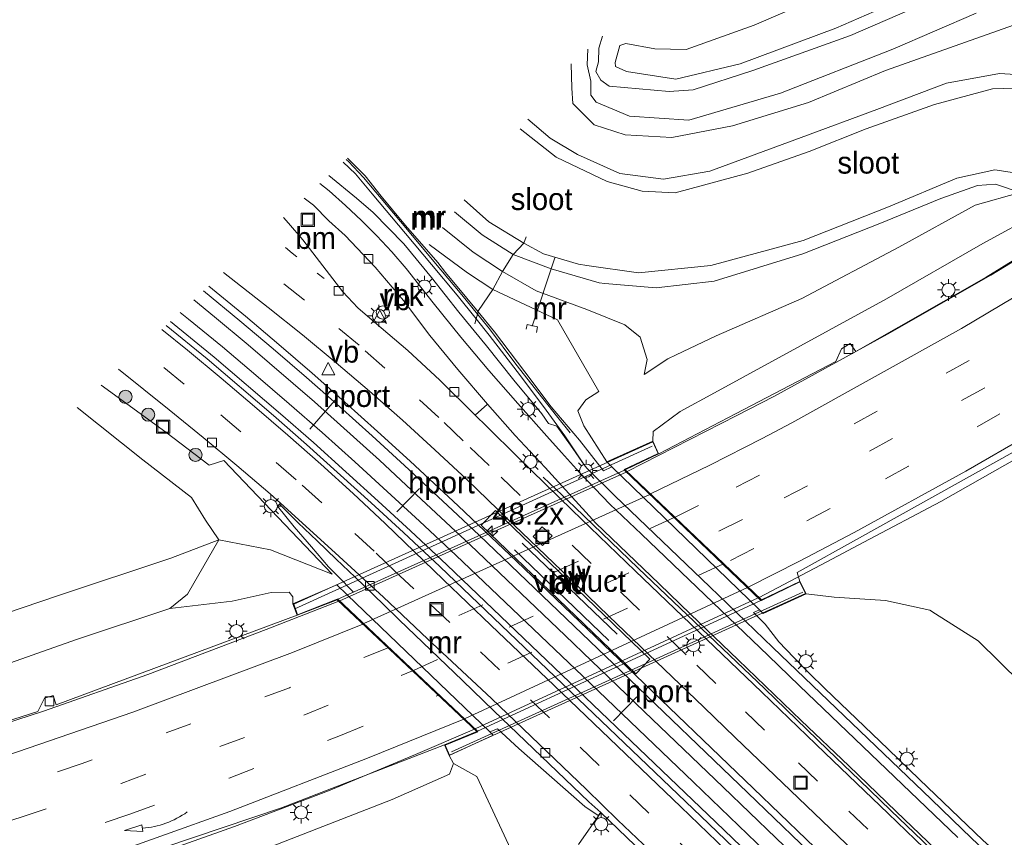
# Model space of a CAD drawing. Header units: millimetres. Extents: x 82463 to 85160, y 450000 to 452470.
# Tile 75 of 98: x 84171 to 84284, y 451499 to 451592. Entities that reach past the tile are written whole.
import ezdxf
from ezdxf.enums import TextEntityAlignment as Align

# ---------------------------------------------------------------- set-up
doc = ezdxf.new("R2010")
doc.units = ezdxf.units.MM
doc.linetypes.add('13strp', pattern=[4, 1, -3])
doc.linetypes.add('39strp', pattern=[12, 3, -9])
for name, color, linetype, lineweight in [('af-b1-rasterhekwerk', 8, 'hekwerk', 18), ('af-b5-muur', 8, 'muur', 18), ('af-bs-muur', 8, 'muur', 18), ('af-bs-rasterhekwerk', 8, 'hekwerk', 18), ('as-bs-kilometr', 13, 'Continuous', 18), ('bp-b5-boom', 93, 'Continuous', 18), ('bp-bs-boom', 93, 'Continuous', 18), ('bw-bs-portaal', 8, 'Continuous', 18), ('gr-b1-geleiderail', 213, 'geleiderail', 18), ('gr-bs-geleiderail', 213, 'geleiderail', 18), ('gw-bs-insteekwatergang', 93, 'Continuous', 18), ('gw-bs-kruinlijn', 93, 'Continuous', 18), ('gw-bs-teenlijn', 93, 'Continuous', 18), ('kw-b6-viaduct', 173, 'Continuous', 18), ('mk-b1-39streep 0.15', 8, '39strp', 18), ('mk-b1-streep 0.15', 8, 'Continuous', 18), ('mk-bs-13streep 0.45', 8, '13strp', 18), ('mk-bs-39streep 0.15', 8, '39strp', 18), ('mk-bs-pijlverdrijf750', 8, 'Continuous', 18), ('mk-bs-streep 0.15', 8, 'Continuous', 18), ('og-b1-terreinafscheiding', 253, 'Continuous', 18), ('og-b5-water', 153, 'Continuous', 18), ('og-bs-inrichtingselement', 253, 'Continuous', 18), ('og-bs-maaiveld', 253, 'Continuous', 18), ('og-bs-spoor', 253, 'Continuous', 18), ('og-bs-terreinafscheiding', 253, 'Continuous', 18), ('vh-b6-verh_soort', 8, 'Continuous', 18), ('wh-bs-duiker', 8, 'duiker', 18), ('wh-bs-kolk', 8, 'Continuous', 18), ('wh-bs-waterlijn', 133, 'Continuous', 18), ('wm-b1-lichtmast', 8, 'Continuous', 18), ('wm-bs-lichtmast', 8, 'Continuous', 18), ('wm-bs-lijnverlich', 8, 'lijnverlich', 18), ('wm-bs-verkeersbord', 8, 'Continuous', 18)]:
    doc.layers.add(name, color=color, linetype=linetype, lineweight=lineweight)
doc.layers.add('og-b1-voegovergang', color=10, linetype='Continuous')
doc.styles.add('rtw_iso', font='iso-rtw.shx')
doc.linetypes.add('duiker', pattern='A,0,-2,[15,RTW.shx,S=1,R=0,X=0,Y=0],-2', length=4)
doc.linetypes.add('geleiderail', pattern='A,2,-1,[175,RTW.shx,S=0.5,R=0,X=0,Y=0],-1', length=4)
doc.linetypes.add('hekwerk', pattern='A,7,-1.5,[1,RTW.shx,S=0.75,R=0,X=0,Y=0],-1.5', length=10)
doc.linetypes.add('lijnverlich', pattern='A,0,-5,[22,RTW.shx,S=1,R=0,X=-0.625,Y=0],2.5,-0.5,[3,RTW.shx,S=0.5,R=0,X=0,Y=0],-0.5,2.5,[22,RTW.shx,S=1,R=180,X=0.625,Y=0],-5', length=16)
doc.linetypes.add('muur', pattern='A,8,-1,[6,RTW.shx,S=0.75,R=90,X=0,Y=0],-1', length=10)

# ---------------------------------------------------------------- blocks, each defined once
blk = doc.blocks.new('kolk')
blk.add_lwpolyline([(-0.5, -0.5), (0.5, -0.5), (0.5, 0.5), (-0.5, 0.5)], close=True)
blk = doc.blocks.new('verkeersbord')
for p, q in [((0, 0.75), (-0.75, -0.625)), ((0.75, -0.625), (0, 0.75)), ((-0.75, -0.625), (0.75, -0.625))]:
    blk.add_line(p, q)
blk = doc.blocks.new('dtbattr')
at = {"style": 'rtw_iso'}
blk.add_attdef('TAG', (0.59, 0.87), '', height=2.5, dxfattribs=at)
blk = doc.blocks.new('put')
for p, q in [((0.75, 0.75), (-0.75, 0.75)), ((-0.75, 0.75), (-0.75, -0.75)), ((0.75, -0.75), (0.75, 0.75)), ((-0.75, -0.75), (0.75, -0.75))]:
    blk.add_line(p, q)
blk.add_lwpolyline([(-0.625, 0.625), (0.625, 0.625), (0.625, -0.625), (-0.625, -0.625)], close=True)
blk = doc.blocks.new('dtbattr-r')
at = {"style": 'rtw_iso'}
blk.add_attdef('TAG', text='', height=2.5, dxfattribs=at).set_placement((0, 0), align=Align.MIDDLE_CENTER)
blk = doc.blocks.new('dtbattr-l')
at = {"style": 'rtw_iso'}
blk.add_attdef('TAG', (0, 0), '', height=2.5, dxfattribs=at)
blk = doc.blocks.new('pijlvr')
for p, q in [((5.53, 0.37, 0.1), (5.37, -0.37, 0.1)), ((5.45, 0, 0.1), (5.45, 0, 0.1)), ((5.45, 0, 0.1), (5.45, 0, 0.1)), ((7.45, -0.45, 0.1), (5.53, 0.37, 0.1)), ((5.37, -0.37, 0.1), (7.45, -0.45, 0.1))]:
    blk.add_line(p, q)
blk.add_arc((2.72, -9.68, 0.1), 10.06, 74.2853, 105.7147)
blk = doc.blocks.new('dtb')
blk.add_circle((0, 0), 0.75)
blk = doc.blocks.new('boom')
blk.add_hatch(color=256).paths.add_polyline_path([(-0.75, 0, 1), (0.75, 0, 1)])
blk.add_circle((0, 0), 0.75)
blk = doc.blocks.new('lantaarnpaal')
for p, q in [((0, 0.75), (0, 1.25)), ((-0.75, 0), (-1.25, 0)), ((-0.88, 0.88), (-0.53, 0.53)), ((0.53, 0.53), (0.88, 0.88)), ((0.75, 0), (1.25, 0)), ((-0.53, -0.53), (-0.88, -0.88)), ((0, -0.75), (0, -1.25)), ((0.53, -0.53), (0.88, -0.88))]:
    blk.add_line(p, q)
blk.add_circle((0, 0), 0.75)
blk = doc.blocks.new('hecto')
for p, q in [((0, 0.625), (-0.625, 0)), ((0, -0.625), (0, 0.625)), ((-0.625, 0), (0.625, 0)), ((0.625, 0), (0, -0.625))]:
    blk.add_line(p, q)

msp = doc.modelspace()

# ---------------------------------------------------------------- linework, layer by layer
at = {"layer": 'af-b1-rasterhekwerk'}
for points in [[(84243.453, 451543.358, 2.29), (84202.703, 451524.785, 2.471)], [(84220.553, 451508.463, 3.552), (84260.64, 451526.683, 3.167)]]:
    msp.add_polyline3d(points, dxfattribs=at)
at = {"layer": 'af-b5-muur'}
msp.add_polyline3d([(84282.489, 451496.12, -3.006), (84278.888, 451499.589, -3.021), (84275.283, 451503.054, -3.015), (84271.681, 451506.521, -3.009), (84264.463, 451513.442, -3.026), (84260.861, 451516.91, -2.996), (84257.237, 451520.355, -3.039), (84250.034, 451527.292, -3.012), (84246.431, 451530.759, -2.997), (84242.818, 451534.215, -3.028), (84239.219, 451537.686, -3.005), (84236.017, 451540.822, -2.956), (84235.713, 451541.235, -2.92), (84233.503, 451544.533, -2.793), (84231.059, 451547.886, -2.324), (84228.049, 451551.872, -2.198), (84224.875, 451556.036, -2.12), (84223.371, 451557.903, -1.984), (84223.518, 451558.439, 0.281), (84223.589, 451558.696, 0.24), (84225.465, 451556.404, 0.238), (84228.913, 451551.832, 0.237), (84231.922, 451547.839, 0.249), (84235.151, 451544.028, 0.274), (84237.919, 451540.534, 0.274), (84238.868, 451540.982, 0.382), (84255.712, 451524.658, 0.354), (84255.036, 451524.349, 0.397), (84256.352, 451523.022, 0.28), (84257.902, 451521.027, -0.71), (84259.646, 451519.234, -1.697), (84261.384, 451517.44, -2.117), (84263.172, 451515.693, -2.156), (84266.778, 451512.229, -2.128), (84270.38, 451508.76, -2.147), (84273.97, 451505.28, -2.135), (84277.588, 451501.83, -2.135), (84281.19, 451498.361, -2.126)], dxfattribs=at)
msp.add_polyline3d([(84225.401, 451513.128, -3.634), (84229.006, 451509.661, -3.626), (84232.634, 451506.219, -3.626), (84236.244, 451502.758, -3.61), (84237.596, 451501.532, -3.638), (84237.283, 451501.174, -3.431), (84235.76, 451502.231, -2.73), (84228.233, 451508.819, 0.297), (84225.81, 451511.08, 0.322), (84224.934, 451510.731, 0.322), (84208.667, 451526.38, 0.301), (84209.364, 451526.678, 0.289), (84207.609, 451528.527, 0.303), (84206.524, 451529.563, -0.166), (84204.578, 451531.866, -1.335), (84202.606, 451534.142, -2.618), (84200.723, 451536.511, -3.414), (84200.951, 451536.747, -3.509), (84202.003, 451535.677, -3.551), (84203.053, 451534.605, -3.578), (84205.221, 451532.532, -3.594), (84207.39, 451530.459, -3.612), (84209.555, 451528.382, -3.649), (84212.788, 451525.266, -3.663), (84214.58, 451523.521, -3.663), (84218.19, 451520.06, -3.66), (84221.801, 451516.6, -3.677)], close=True, dxfattribs=at)
at = {"layer": 'af-bs-muur'}
msp.add_polyline3d([(84230.247, 451556.325, -1.889), (84230.365, 451556.962, -1.425), (84229.2, 451557.241, -1.425), (84229.102, 451556.69, -1.912)], dxfattribs=at)
at = {"layer": 'af-bs-rasterhekwerk'}
for points in [[(84234.09, 451544.866, 0.338), (84232.537, 451546.826, 0.241), (84231.004, 451548.801, 0.335), (84227.906, 451552.725, 0.227), (84224.908, 451556.729, 0.295), (84223.518, 451558.439, 0.281), (84221.756, 451560.609, 0.263), (84218.535, 451564.432, 0.229), (84215.345, 451568.282, 0.252), (84210.532, 451574.035, 0.278), (84208.805, 451575.837, 0.483), (84208.543, 451576.081, 0.451)], [(84223.211, 451557.32, -1.889), (84223.371, 451557.903, -1.984), (84223.518, 451558.439, 0.281), (84223.589, 451558.696, 0.24), (84223.631, 451558.849, -0.493), (84225.265, 451561.236, -0.446), (84226.397, 451563.273, 0.249), (84227.614, 451565.231, 0.361), (84228.822, 451566.536, -0.581), (84229.071, 451567.251, -0.409)], [(84342.859, 451432.505, -3.113), (84339.242, 451435.957, -3.12), (84335.636, 451439.421, -3.101), (84332.027, 451442.882, -3.112), (84324.812, 451449.806, -3.115), (84317.593, 451456.726, -3.118), (84313.971, 451460.174, -3.125), (84306.75, 451467.09, -3.136), (84299.541, 451474.021, -3.116), (84295.932, 451477.482, -3.116), (84288.719, 451484.408, -3.116), (84285.11, 451487.869, -3.116), (84277.904, 451494.802, -3.134), (84274.309, 451498.277, -3.13), (84270.707, 451501.745, -3.149), (84267.107, 451505.215, -3.126), (84263.51, 451508.688, -3.131), (84256.316, 451515.634, -3.127), (84249.076, 451522.531, -3.116), (84241.846, 451529.44, -3.116), (84234.64, 451536.373, -3.13), (84231.022, 451539.825, -3.175)]]:
    msp.add_polyline3d(points, dxfattribs=at)
at = {"layer": 'bp-b5-boom'}
msp.add_polyline3d([(84159.905, 451520.954, -1.036), (84175.617, 451526.278, -1.442), (84188.55, 451530.549, -1.499), (84194.015, 451532.673, -1.322), (84190.455, 451526.471, 1.768), (84188.436, 451524.832, 2.466), (84177.759, 451521.262, 2.517), (84163.196, 451516.148, 2.703)], dxfattribs=at)
at = {"layer": 'bw-bs-portaal'}
for points in [[(84204.389, 451545.31, 2.092), (84207.464, 451548.83, 2.117)], [(84214.308, 451535.866, 1.575), (84216.918, 451538.534, 1.581)], [(84239.056, 451512.012, 1.256), (84241.73, 451514.719, 1.304)]]:
    msp.add_polyline3d(points, dxfattribs=at)
at = {"layer": 'gr-b1-geleiderail'}
for points in [[(84207.805, 451525.693, 3.13), (84240.503, 451540.402, 3.083)], [(84240.602, 451540.446, 3.083), (84240.611, 451540.45, 3.083)], [(84223.273, 451511.086, 4.149), (84255.554, 451526.037, 3.85)], [(84255.651, 451526.082, 3.849), (84255.664, 451526.088, 3.849)]]:
    msp.add_polyline3d(points, dxfattribs=at)
at = {"layer": 'gr-bs-geleiderail'}
for points in [[(84537.268, 451807.308, 1.584), (84525.51, 451792.403, 1.551), (84506.148, 451768.702, 1.555), (84479.052, 451737.373, 1.582), (84454.9, 451710.833, 1.609), (84423.485, 451678.103, 1.637), (84388.303, 451643.705, 1.781), (84366.567, 451624.042, 2.035), (84355.082, 451614.182, 1.993), (84343.991, 451605.259, 2.077), (84333.363, 451597.048, 2.128), (84321.102, 451588.319, 2.216), (84310.168, 451580.61, 2.337), (84301.325, 451574.792, 2.504), (84291.665, 451568.71, 2.573), (84282.099, 451562.88, 2.527), (84270.314, 451556.122, 2.629), (84257.36, 451549.036, 2.717), (84253.134, 451546.866, 2.772)], [(84267.621, 451532.379, 3.802), (84276.388, 451537.042, 3.686), (84286.777, 451542.921, 3.584), (84298.379, 451549.758, 3.464), (84311.851, 451558.188, 3.352), (84320.392, 451563.513, 3.297), (84324.709, 451566.031, 3.199), (84328.639, 451569.061, 3.199), (84336.226, 451574.528, 3.069), (84346.077, 451582.007, 2.991), (84358.883, 451591.917, 2.912), (84368.623, 451599.895, 2.601), (84376.725, 451606.506, 1.979)], [(84253.134, 451546.866, 2.772), (84240.611, 451540.45, 3.083)], [(84255.664, 451526.088, 3.849), (84263.405, 451530.136, 3.858), (84267.621, 451532.379, 3.802)], [(84161.696, 451509.106, 3.584), (84174.009, 451513.106, 3.459), (84185.922, 451517.295, 3.352), (84199.433, 451522.433, 3.162), (84207.705, 451525.649, 3.13)], [(84223.175, 451511.04, 4.15), (84216.447, 451508.162, 4.104), (84206.521, 451503.992, 4.108), (84195.818, 451499.943, 4.266), (84181.878, 451494.967, 4.215), (84168.531, 451490.59, 4.289)]]:
    msp.add_polyline3d(points, dxfattribs=at)
at = {"layer": 'gw-bs-insteekwatergang'}
for points in [[(84277.096, 451595.04, -0.92), (84266.095, 451590.247, -0.785), (84254.956, 451586.247, -0.655), (84248.127, 451584.044, -0.586), (84245.385, 451583.828, -0.586), (84238.566, 451584.436, -0.586), (84237.605, 451585.141, -0.586), (84237.051, 451586.115, -0.632), (84237.325, 451587.238, -0.958), (84237.367, 451588.784, -1.014), (84237.812, 451590.149, -1.014)], [(84229.273, 451580.699, 0.472), (84231.818, 451578.53, 0.444), (84234.953, 451576.666, 0.435), (84239.778, 451574.484, 0.555), (84244.747, 451573.851, 0.579), (84250.047, 451574.735, 0.569), (84260.474, 451578.581, 0.56), (84269.108, 451581.794, 0.523), (84277.062, 451584.787, 0.486), (84283.084, 451585.882, 0.514), (84289.207, 451585.516, 0.514), (84296.642, 451582.455, 0.555), (84300.598, 451580.303, 0.695), (84302.397, 451578.375, 1.734)], [(84288.677, 451570.025, 1.78), (84285.456, 451572.329, 0.518), (84282.642, 451573.267, 0.402), (84280.579, 451573.1, 0.439), (84276.384, 451571.615, 0.518), (84269.45, 451568.789, 0.546), (84260.646, 451565.32, 0.583), (84250.537, 451562.2, 0.606), (84243.905, 451561.44, 0.583), (84238.064, 451561.936, 0.471)], [(84238.064, 451561.936, 0.471), (84237.404, 451561.992, 0.458), (84231.95, 451563.59, 0.351), (84227.614, 451565.231, 0.361), (84224.069, 451567.491, 0.435), (84220.912, 451570.085, 0.477)]]:
    msp.add_polyline3d(points, dxfattribs=at)
at = {"layer": 'gw-bs-kruinlijn'}
for points in [[(84234.222, 451586.982, -0.223), (84234.303, 451584.206, -0.093), (84234.397, 451582.472, 0.347), (84236.846, 451580.041, 0.37), (84240.392, 451578.896, 0.458), (84245.699, 451578.587, 0.532), (84252.616, 451579.907, 0.597), (84261.295, 451582.602, 0.528), (84270.102, 451586.251, 0.537), (84284.676, 451591.421, 0.435), (84288.303, 451591.67, 0.37), (84292.337, 451591.092, 0.347), (84296.686, 451589.792, 0.323), (84299.418, 451589.1, 0.379), (84301.081, 451589.739, 0.393)], [(84288.992, 451569.507, 1.734), (84287.634, 451569.986, 1.715), (84281.205, 451566.485, 1.859), (84270.19, 451560.182, 1.998), (84250.556, 451549.444, 2.136)], [(84219.523, 451568.322, 0.5), (84223.026, 451565.504, 0.342), (84226.397, 451563.273, 0.249), (84230.234, 451561.088, 0.198), (84236.016, 451558.965, 0.342), (84240.332, 451557.199, 0.314), (84242.093, 451555.779, 0.254), (84242.883, 451553.257, 0.305), (84242.549, 451551.551, 0.421)], [(84250.556, 451549.444, 2.136), (84246.658, 451547.316, 2.16), (84243.581, 451545.04, 2.16), (84243.544, 451543.928, 2.17)], [(84177.863, 451547.783, -1.222), (84185.334, 451541.791, -1.323), (84190.883, 451537.506, -1.428), (84192.508, 451534.91, -1.387), (84194.015, 451532.673, -1.322), (84199.916, 451531.529, -0.905), (84206.94, 451528.732, 0.111)], [(84188.436, 451524.832, 2.466), (84195.547, 451525.644, 2.425), (84199.978, 451526.631, 2.434), (84202.058, 451526.69, 2.425), (84202.454, 451526.168, 2.425), (84202.455, 451525.366, 2.374)], [(84261.03, 451526.496, 2.995), (84264.218, 451526.102, 2.93), (84270.086, 451525.717, 2.675), (84275.153, 451524.618, 2.541), (84275.779, 451524.221, 2.525)], [(84286.674, 451513.326, 2.111), (84285.513, 451516.347, 2.221), (84280.669, 451521.12, 2.397), (84275.779, 451524.221, 2.525)], [(84220.291, 451508.053, 3.431), (84220.779, 451507.142, 3.343), (84220.346, 451505.902, 3.343), (84213.796, 451503.02, 3.325), (84199.347, 451497.391, 3.287), (84179.358, 451489.975, 3.311), (84160.576, 451484.842, 3.566)]]:
    msp.add_polyline3d(points, dxfattribs=at)
at = {"layer": 'gw-bs-teenlijn'}
for points in [[(84280.441, 451592.776, -1.049), (84270.936, 451588.671, -0.961), (84258.094, 451583.665, -0.813), (84247.634, 451580.574, -0.632), (84240.887, 451581.011, -0.516), (84237.089, 451582.619, -0.433), (84236.472, 451583.439, -0.879), (84236.445, 451585.034, -0.865), (84236.053, 451586.903, -0.86), (84236.108, 451588.682, -0.851)], [(84246.213, 451553.787, 0.46), (84250.779, 451555.955, 0.495), (84260.524, 451560.2, 0.504), (84271.624, 451566.063, 0.569), (84280.333, 451570.873, 0.518), (84285.456, 451572.329, 0.518)], [(84232.667, 451557.755, -0.502), (84225.265, 451561.236, -0.446), (84222.392, 451563.146, -0.456), (84217.997, 451566.384, -0.53)], [(84232.667, 451557.755, -0.502), (84237.383, 451549.607, -0.089)], [(84242.549, 451551.551, 0.421), (84245.268, 451553.338, 0.453), (84246.213, 451553.787, 0.46)], [(84206.94, 451528.732, 0.111), (84194.574, 451541.698, -3.167), (84192.901, 451541.179, -2.939), (84187.954, 451544.953, -3.219), (84180.598, 451550.306, -2.403)], [(84237.383, 451549.607, -0.089), (84235.887, 451548.623, -0.099), (84234.985, 451547.367, -0.099), (84235.647, 451545.675, 0.045)], [(84238.284, 451541.548, 0.511), (84235.647, 451545.675, 0.045)], [(84235.039, 451497.878, -2.944), (84237.596, 451501.532, -3.638)]]:
    msp.add_polyline3d(points, dxfattribs=at)
at = {"layer": 'kw-b6-viaduct'}
msp.add_polyline3d([(84240.285, 451540.679, 2.03), (84255.939, 451525.738, 2.995), (84260.305, 451527.855, 2.995), (84260.962, 451526.52, 2.995), (84220.335, 451508.077, 3.431), (84219.83, 451509.22, 3.431), (84223.564, 451510.742, 3.431), (84207.529, 451525.884, 2.374), (84202.989, 451524.114, 2.374), (84202.575, 451525.301, 2.374), (84243.519, 451543.862, 2.17), (84244.134, 451542.503, 2.17)], close=True, dxfattribs=at)
at = {"layer": 'mk-b1-39streep 0.15'}
for points in [[(84245.964, 451535.19, 2.993), (84213.429, 451520.382, 2.376)], [(84246.072, 451535.239, 2.995), (84246.062, 451535.234, 2.995)], [(84216.223, 451517.744, 2.376), (84248.781, 451532.502, 2.993)], [(84248.879, 451532.546, 2.995), (84248.89, 451532.551, 2.995)], [(84251.529, 451529.879, 2.993), (84219.162, 451514.968, 2.375)], [(84251.638, 451529.929, 2.995), (84251.626, 451529.924, 2.995)]]:
    msp.add_polyline3d(points, dxfattribs=at)
at = {"layer": 'mk-b1-streep 0.15'}
for points in [[(84210.558, 451523.093, 2.375), (84243.18, 451537.848, 2.993)], [(84254.326, 451527.209, 2.993), (84222.065, 451512.227, 2.376)]]:
    msp.add_polyline3d(points, dxfattribs=at)
at = {"layer": 'mk-bs-13streep 0.45'}
msp.add_polyline3d([(84206.025, 451562.476, -2.534), (84202.395, 451565.396, -2.327), (84199.47, 451567.712, -2.143)], dxfattribs=at)
at = {"layer": 'mk-bs-39streep 0.15'}
for points in [[(84542.559, 451802.193, 1.031), (84528.872, 451784.903, 0.827), (84514.985, 451767.852, 0.846), (84493.758, 451742.849, 0.911), (84475.739, 451722.457, 0.953), (84453.547, 451698.362, 0.948), (84436.72, 451680.82, 1.022), (84417.703, 451661.647, 1.12), (84394.066, 451638.836, 1.245), (84376.393, 451622.82, 1.306), (84358.228, 451607.361, 1.329), (84339.49, 451592.65, 1.408), (84319.923, 451578.599, 1.557), (84299.966, 451565.263, 1.645), (84279.653, 451553.149, 1.929), (84258.66, 451541.53, 2.138)], [(84545.25, 451799.592, 1.131), (84532.929, 451784.224, 0.906), (84519.678, 451767.864, 0.976), (84504.205, 451749.464, 0.971), (84486.361, 451728.989, 1.022), (84464.175, 451704.532, 1.05), (84447.577, 451686.946, 1.055), (84430.785, 451669.692, 1.125), (84413.912, 451652.917, 1.218), (84396.246, 451636.056, 1.278), (84378.551, 451619.979, 1.431), (84360.341, 451604.479, 1.445), (84341.539, 451589.751, 1.529), (84321.995, 451575.636, 1.687), (84301.924, 451562.34, 1.966), (84281.404, 451550.024, 2.115), (84261.17, 451538.83, 2.284)], [(84547.753, 451797.172, 1.187), (84536.085, 451782.436, 1.078), (84521.768, 451764.865, 1.106), (84506.367, 451746.475, 1.092), (84489.771, 451727.461, 1.078), (84473.186, 451709.049, 1.125), (84456.274, 451690.926, 1.12), (84439.511, 451673.496, 1.185), (84422.513, 451656.389, 1.264), (84405.155, 451639.514, 1.348), (84387.507, 451623.144, 1.417), (84370.708, 451608.506, 1.473), (84353.008, 451593.973, 1.659), (84333.782, 451579.615, 1.789), (84313.945, 451565.814, 2.012), (84293.552, 451553.008, 2.236), (84272.721, 451541.061, 2.352), (84263.775, 451536.225, 2.487)], [(84274.055, 451493.861, -3.793), (84268.065, 451499.613, -3.802), (84262.332, 451505.107, -3.755), (84256.293, 451510.926, -3.655), (84250.732, 451516.267, -3.608), (84247.33, 451519.535, -3.619), (84242.018, 451524.647, -3.58), (84236.486, 451529.95, -3.49), (84228.402, 451537.737, -3.358), (84224.863, 451541.14, -3.313), (84221.888, 451543.979, -3.256), (84219.131, 451546.634, -3.182), (84212.965, 451552.258, -2.962), (84210.018, 451554.869, -2.824), (84203.792, 451560.027, -2.511), (84196.986, 451565.421, -2.154)], [(84248.819, 451495.963, -3.725), (84243.095, 451501.457, -3.731), (84237.41, 451506.913, -3.733), (84231.754, 451512.331, -3.729), (84226.03, 451517.806, -3.721), (84220.355, 451523.214, -3.736), (84216.284, 451527.055, -3.746), (84214.146, 451529.058, -3.72), (84211.735, 451531.355, -3.665), (84205.754, 451536.892, -3.577), (84202.823, 451539.526, -3.518), (84196.527, 451544.992, -3.306), (84190.047, 451550.421, -3.02), (84185.093, 451554.452, -2.78)], [(84246.072, 451535.239, 2.995), (84253.046, 451538.665, 2.458), (84258.66, 451541.53, 2.138)], [(84261.17, 451538.83, 2.284), (84253.76, 451534.988, 2.503), (84248.89, 451532.551, 2.995)], [(84263.775, 451536.225, 2.487), (84255.059, 451531.665, 2.63), (84251.638, 451529.929, 2.995)], [(84213.331, 451520.337, 2.374), (84202.084, 451515.779, 2.739), (84178.434, 451507.121, 2.821), (84167.357, 451503.387, 2.966)], [(83837.883, 451413.929, 5.431), (83846.719, 451418.803, 5.486), (83855.708, 451423.485, 5.504), (83867.729, 451429.236, 5.572), (83880.033, 451434.766, 5.518), (83891.377, 451439.248, 5.554), (83902.715, 451443.261, 5.491), (83918.522, 451448.315, 5.377), (83934.526, 451452.711, 5.309), (83957.559, 451458.206, 5.118), (83972.313, 451461.108, 5.064), (83993.096, 451464.821, 4.869), (84019.497, 451469.151, 4.673), (84052.109, 451474.232, 4.306), (84078.661, 451478.513, 3.988), (84090.462, 451480.57, 3.929), (84102.215, 451482.805, 3.783), (84122.604, 451487.216, 3.47), (84137.143, 451490.865, 3.352), (84157.245, 451496.495, 3.248), (84171.472, 451501, 3.116), (84182.873, 451504.859, 2.98), (84203.704, 451512.632, 2.884), (84216.124, 451517.699, 2.374)], [(83958.305, 451454.721, 5), (83972.985, 451457.615, 4.932), (83993.462, 451461.211, 4.864), (84017.031, 451465.064, 4.691), (84040.601, 451468.734, 4.496), (84076.352, 451474.438, 4.142), (84091.419, 451477.042, 4.001), (84112.164, 451481.184, 3.733), (84126.625, 451484.493, 3.57), (84138.21, 451487.439, 3.479), (84149.915, 451490.623, 3.461), (84169.671, 451496.594, 3.311), (84183.871, 451501.342, 3.239), (84195.193, 451505.46, 3.157), (84207.706, 451510.262, 3.166), (84219.063, 451514.924, 2.376)]]:
    msp.add_polyline3d(points, dxfattribs=at)
at = {"layer": 'mk-bs-streep 0.15'}
for points in [[(84539.934, 451804.731, 0.92), (84526.643, 451787.971, 0.678), (84513.49, 451771.754, 0.678), (84495.973, 451750.872, 0.716), (84478.47, 451730.872, 0.86), (84460.431, 451711.069, 0.883), (84448.511, 451698.365, 0.888), (84434.173, 451683.354, 0.911), (84417.363, 451666.385, 0.994), (84402.744, 451652.09, 1.027), (84387.701, 451637.866, 1.143), (84371.793, 451623.633, 1.208), (84356.702, 451610.84, 1.129), (84342.406, 451599.422, 1.227), (84326.04, 451587.291, 1.292), (84311.962, 451577.441, 1.534), (84296.772, 451567.517, 1.617), (84278.748, 451556.775, 1.668), (84259.386, 451546.02, 1.864), (84256, 451544.223, 1.924)], [(84550.488, 451794.528, 1.218), (84547.767, 451791.26, 1.111), (84538.389, 451779.438, 1.111), (84524.146, 451761.901, 1.12), (84508.752, 451743.623, 1.176), (84490.273, 451722.507, 1.139), (84472.777, 451703.153, 1.171), (84453.761, 451682.934, 1.199), (84433.752, 451662.39, 1.264), (84414.864, 451643.715, 1.362), (84395.765, 451625.749, 1.534), (84377.846, 451609.717, 1.664), (84363.002, 451597.31, 1.766), (84349.351, 451586.524, 1.864), (84333.453, 451574.842, 1.989), (84318.614, 451564.557, 2.208), (84305.603, 451556.105, 2.291), (84293.48, 451548.735, 2.389), (84279.267, 451540.491, 2.487), (84266.51, 451533.49, 2.624)], [(84256, 451544.223, 1.924), (84250.042, 451541.185, 2.144), (84243.278, 451537.892, 2.995)], [(84266.51, 451533.49, 2.624), (84260.275, 451530.225, 2.853), (84254.424, 451527.254, 2.995)], [(83835.369, 451420.805, 5.547), (83847.605, 451427.426, 5.849), (83858.391, 451432.796, 5.867), (83867.395, 451437.031, 5.876), (83879.645, 451442.426, 5.849), (83893.367, 451447.614, 5.858), (83905.959, 451451.912, 5.79), (83919.411, 451456.015, 5.781), (83935.227, 451460.33, 5.541), (83955.394, 451465.098, 5.4), (83975.389, 451469.04, 5.15), (83998.385, 451473.015, 4.964), (84022.378, 451476.885, 4.664), (84054.957, 451481.929, 4.174), (84083.448, 451486.663, 3.697), (84101.078, 451489.941, 3.547), (84114.1, 451492.649, 3.402), (84130.426, 451496.582, 3.116), (84146.862, 451500.977, 2.934), (84166.251, 451506.823, 2.753), (84184.196, 451512.981, 2.544), (84202.411, 451519.804, 2.399), (84210.458, 451523.049, 2.374)], [(83988.505, 451456.666, 4.778), (83996.08, 451457.946, 4.714), (84029.558, 451463.307, 4.605), (84065.785, 451468.957, 4.306), (84092.943, 451473.61, 4.001), (84113.813, 451477.755, 3.82), (84136.693, 451483.235, 3.561), (84158.101, 451489.208, 3.484), (84179.533, 451496.025, 3.275), (84195.277, 451501.629, 3.193), (84210.963, 451507.734, 3.189), (84221.967, 451512.181, 2.374)]]:
    msp.add_polyline3d(points, dxfattribs=at)
at = {"layer": 'og-b1-terreinafscheiding'}
for points in [[(84240.303, 451540.593, 2.081), (84207.587, 451525.899, 2.303)], [(84240.303, 451540.593, 2.081), (84255.88, 451525.726, 3.157)], [(84207.587, 451525.899, 2.303), (84223.542, 451510.832, 3.22)], [(84255.88, 451525.726, 3.157), (84223.542, 451510.832, 3.22)]]:
    msp.add_polyline3d(points, dxfattribs=at)
at = {"layer": 'og-b1-voegovergang'}
for points in [[(84255.939, 451525.738, 2.995), (84240.285, 451540.679, 2.03)], [(84223.564, 451510.742, 3.431), (84207.529, 451525.884, 2.374)]]:
    msp.add_polyline3d(points, dxfattribs=at)
at = {"layer": 'og-bs-maaiveld'}
for points in [[(84238.868, 451540.982, 0.382), (84237.919, 451540.534, 0.274), (84235.151, 451544.028, 0.274), (84231.922, 451547.839, 0.249), (84228.913, 451551.832, 0.237), (84225.465, 451556.404, 0.238), (84223.589, 451558.696, 0.24), (84222.318, 451560.249, 0.242), (84219.881, 451563.162, 0.242), (84218.99, 451564.305, 0.243), (84215.321, 451568.554, 0.246), (84212.549, 451571.904, 0.249), (84210.716, 451574.206, 0.261), (84209.213, 451575.68, 0.261), (84208.701, 451576.226, 0.266)], [(84208.204, 451575.767, 0.039), (84209.595, 451574.439, -0.023), (84211.516, 451572.157, -1.252), (84215.301, 451567.648, -1.478), (84218.284, 451564.092, -1.67), (84221.203, 451560.595, -1.789), (84223.371, 451557.903, -1.984), (84224.875, 451556.036, -2.12), (84228.049, 451551.872, -2.198), (84231.059, 451547.886, -2.324), (84233.503, 451544.533, -2.793), (84235.713, 451541.235, -2.92)], [(84240.372, 451540.665, 2.081), (84244.2, 451542.479, 2.17), (84243.544, 451543.928, 2.17), (84238.284, 451541.548, 0.511), (84238.868, 451540.982, 0.382), (84255.712, 451524.658, 0.354), (84256.133, 451524.25, 0.384), (84261.03, 451526.496, 2.995), (84260.302, 451527.909, 2.936), (84255.949, 451525.798, 3.157)], [(84208.667, 451526.38, 0.301), (84209.364, 451526.678, 0.289), (84207.609, 451528.527, 0.303), (84206.524, 451529.563, -0.166), (84204.578, 451531.866, -1.335), (84202.606, 451534.142, -2.618), (84200.723, 451536.511, -3.414), (84200.951, 451536.747, -3.509), (84202.003, 451535.677, -3.551), (84203.053, 451534.605, -3.578), (84205.221, 451532.532, -3.594), (84207.39, 451530.459, -3.612), (84209.555, 451528.382, -3.649), (84212.788, 451525.266, -3.663)], [(84241.601, 451517.377, -3.493), (84223.953, 451534.351, -3.481), (84225.589, 451536.017, -3.492), (84243.205, 451519.053, -3.469), (84241.601, 451517.377, -3.493)], [(84207.518, 451525.826, 2.303), (84202.959, 451524.049, 2.374), (84202.455, 451525.366, 2.374), (84207.491, 451527.511, 0.557)], [(84223.473, 451510.759, 3.22), (84219.763, 451509.247, 3.431), (84220.291, 451508.053, 3.431), (84225.333, 451510.347, 0.532), (84224.934, 451510.731, 0.322), (84208.667, 451526.38, 0.301), (84207.491, 451527.511, 0.557)], [(84212.788, 451525.266, -3.663), (84214.58, 451523.521, -3.663), (84218.19, 451520.06, -3.66), (84221.801, 451516.6, -3.677), (84225.401, 451513.128, -3.634), (84229.006, 451509.661, -3.626), (84232.634, 451506.219, -3.626), (84236.244, 451502.758, -3.61), (84237.596, 451501.532, -3.638), (84237.283, 451501.174, -3.431), (84235.76, 451502.231, -2.73), (84228.233, 451508.819, 0.297), (84225.81, 451511.08, 0.322), (84224.934, 451510.731, 0.322)], [(84288.013, 451493.645, 0.056), (84287.644, 451493.311, -0.079), (84283.067, 451496.707, -1.913), (84281.19, 451498.361, -2.126), (84277.588, 451501.83, -2.135), (84273.97, 451505.28, -2.135), (84270.38, 451508.76, -2.147), (84266.778, 451512.229, -2.128), (84263.172, 451515.693, -2.156), (84261.384, 451517.44, -2.117), (84259.646, 451519.234, -1.697), (84257.902, 451521.027, -0.71), (84256.352, 451523.022, 0.28), (84255.036, 451524.349, 0.397), (84255.712, 451524.658, 0.354)]]:
    msp.add_polyline3d(points, dxfattribs=at)
at = {"layer": 'og-bs-spoor'}
for points in [[(84192.28, 451561.08, -2.297), (84196.405, 451557.675, -2.536), (84200.228, 451554.452, -2.732), (84204.023, 451551.174, -2.915), (84207.775, 451547.868, -3.071), (84211.494, 451544.525, -3.209), (84215.2, 451541.136, -3.332), (84220.69, 451536.026, -3.492), (84223.713, 451533.175, -3.574), (84227.341, 451529.735, -3.633), (84239.98, 451517.632, -3.757), (84254.39, 451503.762, -3.746), (84263.406, 451495.104, -3.746), (84274.235, 451484.725, -3.756), (84313.896, 451446.619, -3.722), (84328.318, 451432.763, -3.718), (84344.541, 451417.173, -3.562), (84353.562, 451408.52, -3.455), (84364.381, 451398.13, -3.31), (84371.552, 451391.159, -3.679), (84376.98, 451385.979, -3.643), (84380.578, 451382.504, -3.645), (84384.197, 451379.044, -3.588), (84387.762, 451375.55, -3.541)], [(84383.202, 451378.023, -3.122), (84379.589, 451381.478, -3.179), (84375.992, 451384.951, -3.177), (84370.566, 451390.129, -3.213), (84357.93, 451402.239, -3.383), (84352.522, 451407.436, -3.444), (84343.502, 451416.09, -3.566), (84332.68, 451426.476, -3.695), (84323.668, 451435.139, -3.728), (84314.659, 451443.803, -3.718), (84303.836, 451454.189, -3.719), (84293.022, 451464.585, -3.721), (84271.387, 451485.367, -3.742), (84260.56, 451495.749, -3.746), (84251.549, 451504.412, -3.74), (84242.533, 451513.071, -3.743), (84233.522, 451521.733, -3.716), (84222.676, 451532.095, -3.584), (84216.006, 451538.343, -3.408), (84212.332, 451541.735, -3.301), (84204.913, 451548.397, -3.036), (84197.357, 451554.918, -2.684), (84193.516, 451558.121, -2.5), (84191.167, 451560.053, -2.361)], [(84189.609, 451558.617, -2.466), (84190.55, 451557.856, -2.515), (84194.416, 451554.679, -2.702), (84198.253, 451551.451, -2.88), (84202.043, 451548.19, -3.047), (84205.803, 451544.894, -3.187), (84209.544, 451541.548, -3.314), (84213.238, 451538.176, -3.423), (84216.908, 451534.781, -3.515), (84221.067, 451530.903, -3.597), (84235.533, 451517.092, -3.754), (84248.162, 451504.98, -3.759), (84255.372, 451498.051, -3.752), (84266.19, 451487.66, -3.755), (84278.814, 451475.54, -3.728), (84295.038, 451459.951, -3.706), (84304.051, 451451.289, -3.712), (84316.676, 451439.171, -3.705), (84325.693, 451430.513, -3.724), (84334.702, 451421.848, -3.692), (84347.328, 451409.731, -3.524)], [(84380.289, 451375.996, -3.177), (84373.105, 451382.952, -3.27), (84369.489, 451386.406, -3.283), (84365.567, 451390.162, -3.336), (84362.537, 451393.083, -3.36), (84349.895, 451405.183, -3.485), (84346.287, 451408.645, -3.533), (84326.45, 451427.691, -3.732), (84313.825, 451439.81, -3.697), (84306.617, 451446.74, -3.72), (84295.803, 451457.137, -3.714), (84283.183, 451469.26, -3.733), (84274.165, 451477.915, -3.75), (84265.15, 451486.575, -3.765), (84250.726, 451500.429, -3.753), (84220.027, 451529.823, -3.622), (84215.883, 451533.687, -3.547), (84212.209, 451537.078, -3.455), (84204.824, 451543.754, -3.235), (84201.062, 451547.048, -3.095), (84193.469, 451553.514, -2.77), (84188.482, 451557.578, -2.52)]]:
    msp.add_polyline3d(points, dxfattribs=at)
at = {"layer": 'og-bs-terreinafscheiding'}
for points in [[(84551.117, 451793.92, 1.241), (84543.303, 451783.538, 1.244), (84515.109, 451749.196, 1.266), (84479.99, 451709.12, 1.248), (84436.847, 451663.582, 1.248), (84403.652, 451631.172, 1.311), (84382.58, 451612.124, 1.715), (84376.246, 451606.716, 1.822), (84359.94, 451593.655, 1.905), (84344.211, 451581.591, 2.035), (84331.083, 451571.905, 2.123), (84315.757, 451561.529, 2.434), (84300.504, 451551.869, 2.55), (84284.668, 451542.662, 2.596), (84267.112, 451532.888, 2.629)], [(84329.414, 451594.293, 1.395), (84314.059, 451583.357, 1.771), (84305.507, 451577.727, 1.873), (84296.447, 451571.832, 1.891), (84286.61, 451565.703, 1.956), (84286.118, 451566.635, 1.956), (84285.134, 451566.156, 1.956), (84284.645, 451564.559, 1.956), (84281.588, 451562.663, 1.956), (84266.712, 451554.174, 2.132), (84266.069, 451555.053, 2.142), (84265.079, 451554.463, 2.142), (84264.432, 451553.036, 2.151), (84252.964, 451547.036, 2.162)], [(84206.562, 451574.254, -1.286), (84209.728, 451571.67, -1.452), (84211.609, 451570.014, -1.525), (84215.123, 451566.456, -1.678), (84218.293, 451562.589, -1.87), (84221.385, 451558.659, -2.056), (84224.569, 451554.804, -2.271), (84227.66, 451550.87, -2.446), (84230.856, 451547.032, -2.648), (84231.643, 451545.93, -2.728), (84232.576, 451545.623, -2.781), (84234.132, 451543.471, -2.867), (84235.713, 451541.235, -2.92), (84236.017, 451540.822, -2.956), (84239.219, 451537.686, -3.005), (84242.818, 451534.215, -3.028), (84246.431, 451530.759, -2.997), (84250.034, 451527.292, -3.012), (84257.237, 451520.355, -3.039), (84260.861, 451516.91, -2.996), (84264.463, 451513.442, -3.026), (84271.681, 451506.521, -3.009), (84275.283, 451503.054, -3.015), (84278.888, 451499.589, -3.021), (84282.489, 451496.12, -3.006)], [(84278.336, 451498.679, -3.082), (84274.729, 451502.142, -3.082), (84271.13, 451505.612, -3.088), (84263.904, 451512.526, -3.103), (84260.29, 451515.98, -3.077), (84256.686, 451519.447, -3.093), (84253.081, 451522.912, -3.095), (84245.87, 451529.841, -3.091), (84242.262, 451533.302, -3.104), (84238.638, 451536.748, -3.092), (84235.155, 451540.338, -3.014), (84233.123, 451542.622, -2.926), (84231.458, 451544.488, -2.834), (84228.131, 451548.22, -2.617), (84224.826, 451551.972, -2.421), (84221.619, 451555.809, -2.248), (84218.476, 451559.697, -2.049), (84215.4, 451563.64, -1.851), (84213.773, 451565.539, -1.769), (84212.058, 451567.355, -1.694), (84210.293, 451569.126, -1.624), (84208.469, 451570.836, -1.527), (84206.599, 451572.496, -1.434), (84205.55, 451573.32, -1.386)], [(84203.75, 451571.66, -1.471), (84204.799, 451570.852, -1.517), (84206.563, 451569.075, -1.616), (84208.429, 451567.412, -1.722), (84211.872, 451563.784, -1.915), (84215.104, 451559.971, -2.085), (84218.104, 451555.971, -2.231), (84221.287, 451552.116, -2.405), (84224.664, 451548.157, -2.632), (84227.836, 451544.572, -2.839), (84231.242, 451540.912, -3.002), (84237.03, 451534.546, -3.198), (84240.633, 451531.079, -3.194), (84244.246, 451527.622, -3.195), (84247.855, 451524.161, -3.195), (84253.264, 451518.964, -3.195), (84260.483, 451512.042, -3.196), (84265.897, 451506.852, -3.197), (84271.309, 451501.66, -3.197), (84278.514, 451494.725, -3.195)], [(84277.592, 451494.476, -3.825), (84270.378, 451501.402, -3.815), (84266.771, 451504.865, -3.779), (84263.163, 451508.327, -3.742), (84255.96, 451515.262, -3.667), (84248.739, 451522.181, -3.656), (84241.529, 451529.109, -3.594), (84234.323, 451536.043, -3.437), (84228.137, 451542.083, -3.373), (84224.586, 451545.603, -3.328), (84223.262, 451546.908, -3.299), (84219.243, 451550.867, -3.21), (84215.574, 451554.263, -3.07), (84211.763, 451557.5, -2.905), (84209.894, 451559.161, -2.779), (84208.171, 451560.972, -2.66), (84203.6, 451566.919, -2.328), (84201.979, 451568.822, -2.182), (84201.382, 451569.475, -2.135)], [(84267.373, 451496.235, -3.755), (84260.16, 451503.161, -3.733), (84256.549, 451506.619, -3.658), (84252.945, 451510.085, -3.616), (84249.339, 451513.549, -3.579), (84242.13, 451520.479, -3.538), (84238.535, 451523.954, -3.499), (84234.926, 451527.415, -3.439), (84231.319, 451530.877, -3.38), (84225.907, 451536.069, -3.344), (84222.3, 451539.533, -3.282), (84218.651, 451542.951, -3.184), (84214.955, 451546.318, -3.062), (84211.198, 451549.614, -2.954), (84207.392, 451552.857, -2.799), (84203.544, 451556.049, -2.647), (84199.662, 451559.199, -2.465), (84194.56, 451563.183, -2.194)], [(84192.867, 451561.622, -2.407), (84197.04, 451558.179, -2.648), (84200.862, 451554.956, -2.844), (84204.658, 451551.678, -3.028), (84208.41, 451548.372, -3.184), (84212.129, 451545.029, -3.321), (84215.835, 451541.64, -3.444), (84221.325, 451536.53, -3.604), (84224.347, 451533.679, -3.686), (84227.976, 451530.239, -3.745), (84240.615, 451518.136, -3.869), (84255.025, 451504.266, -3.859), (84264.041, 451495.608, -3.858), (84274.87, 451485.229, -3.868), (84314.53, 451447.123, -3.834), (84328.953, 451433.267, -3.831), (84345.176, 451417.677, -3.674), (84354.197, 451409.024, -3.567), (84360.431, 451403.037, -3.484)], [(84379.804, 451375.496, -3.281), (84372.619, 451382.451, -3.374), (84369.004, 451385.906, -3.387), (84365.082, 451389.661, -3.44), (84361.742, 451392.881, -3.466), (84349.1, 451404.981, -3.591), (84345.492, 451408.443, -3.64), (84325.655, 451427.489, -3.838), (84313.03, 451439.608, -3.804), (84305.821, 451446.538, -3.827), (84295.008, 451456.935, -3.821), (84282.388, 451469.058, -3.839), (84273.37, 451477.713, -3.857), (84264.355, 451486.373, -3.871), (84249.931, 451500.227, -3.859), (84219.232, 451529.621, -3.728), (84215.088, 451533.485, -3.653), (84211.414, 451536.876, -3.562), (84204.028, 451543.552, -3.341), (84200.266, 451546.846, -3.201), (84192.674, 451553.312, -2.877), (84187.993, 451557.126, -2.642)], [(84253.937, 451495.251, -3.646), (84246.721, 451502.173, -3.653), (84239.511, 451509.103, -3.646), (84235.892, 451512.552, -3.658), (84232.282, 451516.012, -3.658), (84225.057, 451522.926, -3.663), (84219.637, 451528.11, -3.676), (84212.976, 451534.513, -3.598), (84209.342, 451537.947, -3.547), (84205.646, 451541.314, -3.488), (84201.887, 451544.611, -3.391), (84198.086, 451547.861, -3.237), (84194.274, 451551.096, -3.082), (84190.446, 451554.312, -2.896), (84187.501, 451556.672, -2.746)], [(84182.57, 451552.125, -2.843), (84188.36, 451547.505, -3.128), (84192.238, 451544.349, -3.306), (84196.068, 451541.139, -3.469), (84199.873, 451537.895, -3.585), (84201.038, 451536.838, -3.604)], [(84223.262, 451546.908, -3.299), (84224.664, 451548.157, -2.632)], [(84244.2, 451542.479, 2.17), (84244.215, 451542.458, 2.17), (84252.964, 451547.036, 2.162)], [(84240.372, 451540.665, 2.081), (84251.638, 451529.929, 2.995), (84255.949, 451525.798, 3.157)], [(84200.951, 451536.747, -3.509), (84201.038, 451536.838, -3.604)], [(84201.038, 451536.838, -3.604), (84207.278, 451531.178, -3.705), (84212.819, 451526.124, -3.794), (84217.84, 451521.375, -3.78), (84225.128, 451514.528, -3.798), (84228.735, 451511.065, -3.814), (84232.345, 451507.605, -3.817), (84235.95, 451504.141, -3.794), (84239.553, 451500.674, -3.796), (84243.166, 451497.218, -3.806)], [(84230.966, 451532.013, -3.386), (84229.866, 451533.023, -3.372), (84230.915, 451534.128, -3.376), (84232.061, 451533.096, -3.39), (84230.966, 451532.013, -3.386)], [(84194.015, 451532.673, -1.322), (84188.55, 451530.549, -1.499), (84175.617, 451526.278, -1.442), (84159.905, 451520.954, -1.036), (84126.563, 451509.086, -0.433)], [(84188.436, 451524.832, 2.466), (84190.455, 451526.471, 1.768), (84194.015, 451532.673, -1.322)], [(84267.112, 451532.888, 2.629), (84260.014, 451528.937, 2.643), (84260.302, 451527.909, 2.936)], [(84207.518, 451525.826, 2.303), (84223.473, 451510.759, 3.22)], [(84163.196, 451516.148, 2.703), (84177.759, 451521.262, 2.517), (84188.436, 451524.832, 2.466)], [(84202.959, 451524.049, 2.374), (84175.469, 451513.811, 2.703), (84175.118, 451514.896, 2.703), (84174.108, 451514.588, 2.703), (84173.366, 451513.06, 2.703), (84161.299, 451509.228, 2.814)], [(84219.763, 451509.247, 3.431), (84201.152, 451502.081, 3.343), (84180.953, 451495.236, 3.306), (84164.766, 451490.02, 3.431)], [(84231.755, 451492.469, 0.022), (84230.344, 451493.622, 0.119), (84227.32, 451497.317, 1.041), (84223.445, 451505.634, 2.721), (84220.779, 451507.142, 3.343)], [(84256.269, 451483.572, -3.645), (84237.596, 451501.532, -3.638)]]:
    msp.add_polyline3d(points, dxfattribs=at)
at = {"layer": 'vh-b6-verh_soort'}
msp.add_polyline3d([(84255.88, 451525.726, 3.157), (84223.542, 451510.832, 3.22), (84207.587, 451525.899, 2.303), (84240.303, 451540.593, 2.081)], close=True, dxfattribs=at)
at = {"layer": 'wh-bs-duiker'}
msp.add_polyline3d([(84229.755, 451557.047, -1.374), (84232.347, 451564.846, -0.521)], dxfattribs=at)
at = {"layer": 'wh-bs-waterlijn'}
for points in [[(84267.378, 451596.731, -1.85), (84255.111, 451591.413, -1.85), (84247.327, 451588.643, -1.85), (84243.765, 451588.715, -1.85), (84240.456, 451589.309, -1.85), (84239.783, 451589.077, -1.85), (84239.242, 451587.165, -1.85), (84239.275, 451586.679, -1.85), (84240.544, 451586.105, -1.85), (84246.179, 451585.232, -1.85), (84253.509, 451587.005, -1.85), (84264.412, 451591.077, -1.85), (84277.526, 451596.834, -1.85)], [(84228.397, 451579.587, -0.581), (84232.503, 451576.329, -0.581), (84238.318, 451573.576, -0.581), (84242.323, 451572.477, -0.581), (84246.078, 451572.263, -0.581), (84254.38, 451574.521, -0.581), (84261.37, 451576.983, -0.581), (84267.89, 451579.574, -0.581), (84275.661, 451582.37, -0.581), (84282.293, 451584.147, -0.581), (84287.193, 451584.31, -0.581)], [(84287.307, 451574.165, -0.581), (84282.554, 451574.904, -0.581), (84278.224, 451573.934, -0.581), (84270.444, 451570.655, -0.581), (84260.682, 451566.839, -0.581), (84250.144, 451563.99, -0.581), (84241.891, 451563.146, -0.581), (84236.021, 451563.979, -0.581)], [(84222.011, 451571.48, -0.581), (84224.834, 451568.97, -0.581), (84228.822, 451566.536, -0.581), (84231.061, 451565.306, -0.581), (84235.073, 451564.114, -0.581), (84236.021, 451563.979, -0.581)]]:
    msp.add_polyline3d(points, dxfattribs=at)
at = {"layer": 'wm-bs-lijnverlich'}
for points in [[(84227.734, 451531.503, 0.939), (84238.526, 451521.147, 1.625)], [(84228.61, 451532.282, 0.965), (84239.473, 451521.871, 1.491)]]:
    msp.add_polyline3d(points, dxfattribs=at)

# ---------------------------------------------------------------- block references
at = {"layer": 'af-b5-muur'}
ref = msp.add_blockref('dtbattr-r', (84215.859375, 451567.3125, -0.375933), dxfattribs=at)
ref.add_attrib('TAG', 'mr', dxfattribs={"layer": '0', "height": 2.5, "style": 'rtw_iso'}).set_placement((84215.859375, 451567.3125, -0.375933), align=Align.BOTTOM_LEFT)
ref = msp.add_blockref('dtbattr-r', (84216.0625, 451567.546875, 0.278059), dxfattribs=at)
ref.add_attrib('TAG', 'mr', dxfattribs={"layer": '0', "height": 2.5, "style": 'rtw_iso'}).set_placement((84216.0625, 451567.546875, 0.278059), align=Align.BOTTOM_LEFT)
ref = msp.add_blockref('dtbattr-r', (84217.859375, 451518.96875, -2.492286), dxfattribs=at)
ref.add_attrib('TAG', 'mr', dxfattribs={"layer": '0', "height": 2.5, "style": 'rtw_iso'}).set_placement((84217.859375, 451518.96875, -2.492286), align=Align.BOTTOM_LEFT)
at = {"layer": 'af-bs-muur'}
ref = msp.add_blockref('dtbattr-l', (84229.819505, 451557.092638, -1.425), dxfattribs=at)
ref.add_attrib('TAG', 'mr', dxfattribs={"layer": '0', "height": 2.5, "style": 'rtw_iso'}).set_placement((84229.819505, 451557.092638, -1.425), align=Align.BOTTOM_LEFT)
at = {"layer": 'as-bs-kilometr'}
ref = msp.add_blockref('dtbattr', (84225.22, 451533.65, 3.1), dxfattribs=at)
ref.add_attrib('TAG', '48.2x', dxfattribs={"layer": '0', "height": 2.5, "style": 'rtw_iso'}).set_placement((84225.22, 451533.65, 3.1), align=Align.BOTTOM_LEFT)
msp.add_blockref('hecto', (84225.22, 451533.65, 3.1), dxfattribs=at)
at = {"layer": 'bp-bs-boom'}
for p in [(84183.362, 451548.989, -2.18), (84185.958, 451546.947, -2.271), (84191.351, 451542.352, -2.24)]:
    msp.add_blockref('boom', p, dxfattribs=at)
at = {"layer": 'bw-bs-portaal'}
ref = msp.add_blockref('dtbattr-l', (84205.934226, 451547.078844, 2.104563), dxfattribs=at)
ref.add_attrib('TAG', 'hport', dxfattribs={"layer": '0', "height": 2.5, "style": 'rtw_iso'}).set_placement((84205.934226, 451547.078844, 2.104563), align=Align.BOTTOM_LEFT)
ref = msp.add_blockref('dtbattr-l', (84215.619558, 451537.206704, 1.578015), dxfattribs=at)
ref.add_attrib('TAG', 'hport', dxfattribs={"layer": '0', "height": 2.5, "style": 'rtw_iso'}).set_placement((84215.619558, 451537.206704, 1.578015), align=Align.BOTTOM_LEFT)
ref = msp.add_blockref('dtbattr-l', (84240.399719, 451513.372302, 1.280121), dxfattribs=at)
ref.add_attrib('TAG', 'hport', dxfattribs={"layer": '0', "height": 2.5, "style": 'rtw_iso'}).set_placement((84240.399719, 451513.372302, 1.280121), align=Align.BOTTOM_LEFT)
at = {"layer": 'kw-b6-viaduct'}
ref = msp.add_blockref('dtbattr-r', (84229.871094, 451525.96875, 2.676923), dxfattribs=at)
ref.add_attrib('TAG', 'viaduct', dxfattribs={"layer": '0', "height": 2.5, "style": 'rtw_iso'}).set_placement((84229.871094, 451525.96875, 2.676923), align=Align.BOTTOM_LEFT)
at = {"layer": 'mk-bs-13streep 0.45'}
ref = msp.add_blockref('dtbattr-l', (84202.740041, 451565.118446, -2.346676), dxfattribs=at)
ref.add_attrib('TAG', 'bm', dxfattribs={"layer": '0', "height": 2.5, "style": 'rtw_iso'}).set_placement((84202.740041, 451565.118446, -2.346676), align=Align.BOTTOM_LEFT)
at = {"layer": 'mk-bs-pijlverdrijf750', "rotation": 199.9}
msp.add_blockref('pijlvr', (84190.41, 451501.594, 3.202), dxfattribs=at)
at = {"layer": 'og-b5-water'}
ref = msp.add_blockref('dtbattr-r', (84264.597656, 451573.71875, -0.581), dxfattribs=at)
ref.add_attrib('TAG', 'sloot', dxfattribs={"layer": '0', "height": 2.5, "style": 'rtw_iso'}).set_placement((84264.597656, 451573.71875, -0.581), align=Align.BOTTOM_LEFT)
ref = msp.add_blockref('dtbattr-r', (84227.316406, 451569.5625, -0.581), dxfattribs=at)
ref.add_attrib('TAG', 'sloot', dxfattribs={"layer": '0', "height": 2.5, "style": 'rtw_iso'}).set_placement((84227.316406, 451569.5625, -0.581), align=Align.BOTTOM_LEFT)
at = {"layer": 'og-bs-inrichtingselement'}
for name, p in [('put', (84204.167, 451569.195, -1.615)), ('dtb', (84212.723, 451558.617, -2.829)), ('put', (84187.663, 451545.588, -2.974)), ('put', (84230.919, 451533.003, 2.254)), ('put', (84218.848, 451524.745, 2.474)), ('put', (84260.391, 451504.945, -3.557))]:
    msp.add_blockref(name, p, dxfattribs=at)
ref = msp.add_blockref('dtbattr', (84212.723, 451558.617, -2.829), dxfattribs=at)
ref.add_attrib('TAG', 'rbk', dxfattribs={"layer": '0', "height": 2.5, "style": 'rtw_iso'}).set_placement((84212.723, 451558.617, -2.829), align=Align.BOTTOM_LEFT)
at = {"layer": 'vh-b6-verh_soort'}
ref = msp.add_blockref('dtbattr-r', (84231.816406, 451525.71875, 2.7836), dxfattribs=at)
ref.add_attrib('TAG', 'bit', dxfattribs={"layer": '0', "height": 2.5, "style": 'rtw_iso'}).set_placement((84231.816406, 451525.71875, 2.7836), align=Align.BOTTOM_LEFT)
at = {"layer": 'wh-bs-kolk'}
for p in [(84211.086, 451564.735, -1.836), (84207.685, 451561.095, -2.575), (84265.853, 451554.443, 1.785), (84220.89, 451549.567, -3.11), (84193.232, 451543.78, -3.314), (84211.241, 451527.402, -3.776), (84174.691, 451514.221, 2.309), (84231.272, 451508.353, -3.602)]:
    msp.add_blockref('kolk', p, dxfattribs=at)
at = {"layer": 'wm-b1-lichtmast'}
for p in [(84235.928, 451540.558, 2.406), (84248.165, 451520.621, 3.487)]:
    msp.add_blockref('lantaarnpaal', p, dxfattribs=at)
at = {"layer": 'wm-bs-lichtmast'}
for p in [(84217.477, 451561.565, -2.024), (84277.281, 451561.185, 1.785), (84212.284, 451558.222, -2.842), (84229.321, 451547.581, -2.69), (84229.581, 451541.553, -3.352), (84199.951, 451536.494, -2.455), (84196.012, 451522.227, 2.578), (84261.003, 451518.799, -3.012), (84272.516, 451507.668, -3.024), (84203.395, 451501.542, 3.394), (84237.636, 451500.21, -3.139)]:
    msp.add_blockref('lantaarnpaal', p, dxfattribs=at)
at = {"layer": 'wm-bs-lijnverlich'}
ref = msp.add_blockref('dtbattr-l', (84234.068794, 451527.050342, 1.229322), dxfattribs=at)
ref.add_attrib('TAG', 'lv', dxfattribs={"layer": '0', "height": 2.5, "style": 'rtw_iso'}).set_placement((84234.068794, 451527.050342, 1.229322), align=Align.BOTTOM_LEFT)
ref = msp.add_blockref('dtbattr-l', (84233.157116, 451526.29898, 1.283724), dxfattribs=at)
ref.add_attrib('TAG', 'lv', dxfattribs={"layer": '0', "height": 2.5, "style": 'rtw_iso'}).set_placement((84233.157116, 451526.29898, 1.283724), align=Align.BOTTOM_LEFT)
at = {"layer": 'wm-bs-verkeersbord'}
ref = msp.add_blockref('dtbattr', (84212.368, 451558.127, -2.852), dxfattribs=at)
ref.add_attrib('TAG', 'vb', dxfattribs={"layer": '0', "height": 2.5, "style": 'rtw_iso'}).set_placement((84212.368, 451558.127, -2.852), align=Align.BOTTOM_LEFT)
for p in [(84212.368, 451558.127, -2.852), (84206.5, 451552.137, -3.024)]:
    msp.add_blockref('verkeersbord', p, dxfattribs=at)
ref = msp.add_blockref('dtbattr', (84206.5, 451552.137, -3.024), dxfattribs=at)
ref.add_attrib('TAG', 'vb', dxfattribs={"layer": '0', "height": 2.5, "style": 'rtw_iso'}).set_placement((84206.5, 451552.137, -3.024), align=Align.BOTTOM_LEFT)

doc.saveas('drawing.dxf')
